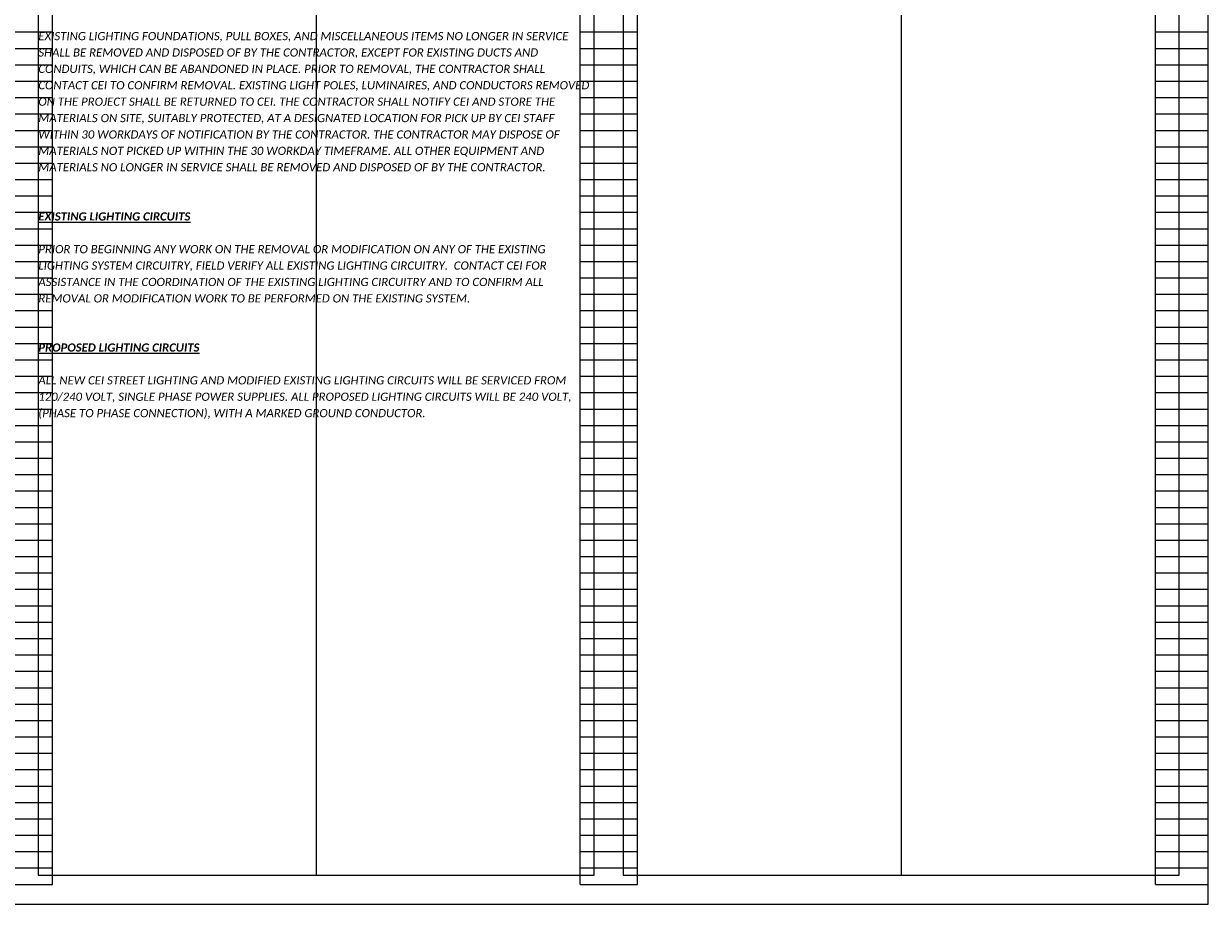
# Model space of a CAD drawing. Header units: feet. Extents: x -2 to 263, y -60 to 29.
# Tile 6 of 17: x 43 to 64, y 0 to 15. Entities that reach past the tile are written whole.
import ezdxf

# ---------------------------------------------------------------- set-up
doc = ezdxf.new("R2010")
doc.units = ezdxf.units.FT
doc.header["$MEASUREMENT"] = 0
doc.layers.add('0_Mview', color=8, linetype='Continuous', plot=False)
doc.layers.add('0_VIEW', color=7, linetype='Continuous', plot=False)
doc.layers.add('SH_Text', color=7, linetype='Continuous')
doc.layers.add('TX_P_1', color=7, linetype='Continuous')
doc.styles.add('P_Slanted_Normal', font='calibrii.ttf', dxfattribs={"height": 0.14})

# ---------------------------------------------------------------- blocks, each defined once
blk = doc.blocks.new('3COL')
at = {"layer": '0_VIEW', "color": 3, "linetype": 'Continuous'}
for p, q in [((12.74, 0.98), (12.74, 21.14)), ((21.76, 0.98), (21.76, 21.14)), ((22.74, 0.98), (22.74, 21.14)), ((31.6, 0.98), (31.6, 21.14)), ((32.5, 0.98), (32.5, 21.14)), ((11.76, 15.54), (12.74, 15.54)), ((21.76, 15.54), (22.74, 15.54)), ((31.6, 15.54), (32.5, 15.54)), ((11.76, 15.26), (12.74, 15.26)), ((21.76, 15.26), (22.74, 15.26)), ((31.6, 15.26), (32.5, 15.26)), ((11.76, 14.98), (12.74, 14.98)), ((21.76, 14.98), (22.74, 14.98)), ((31.6, 14.98), (32.5, 14.98)), ((11.76, 14.7), (12.74, 14.7)), ((21.76, 14.7), (22.74, 14.7)), ((31.6, 14.7), (32.5, 14.7)), ((11.76, 14.42), (12.74, 14.42)), ((21.76, 14.42), (22.74, 14.42)), ((31.6, 14.42), (32.5, 14.42)), ((11.76, 14.14), (12.74, 14.14)), ((21.76, 14.14), (22.74, 14.14)), ((31.6, 14.14), (32.5, 14.14)), ((11.76, 13.86), (12.74, 13.86)), ((21.76, 13.86), (22.74, 13.86)), ((31.6, 13.86), (32.5, 13.86)), ((11.76, 13.58), (12.74, 13.58)), ((21.76, 13.58), (22.74, 13.58)), ((31.6, 13.58), (32.5, 13.58)), ((11.76, 13.3), (12.74, 13.3)), ((21.76, 13.3), (22.74, 13.3)), ((31.6, 13.3), (32.5, 13.3)), ((11.76, 13.02), (12.74, 13.02)), ((21.76, 13.02), (22.74, 13.02)), ((31.6, 13.02), (32.5, 13.02)), ((11.76, 12.74), (12.74, 12.74)), ((21.76, 12.74), (22.74, 12.74)), ((31.6, 12.74), (32.5, 12.74)), ((11.76, 12.46), (12.74, 12.46)), ((21.76, 12.46), (22.74, 12.46)), ((31.6, 12.46), (32.5, 12.46)), ((11.76, 12.18), (12.74, 12.18)), ((21.76, 12.18), (22.74, 12.18)), ((31.6, 12.18), (32.5, 12.18)), ((11.76, 11.9), (12.74, 11.9)), ((21.76, 11.9), (22.74, 11.9)), ((31.6, 11.9), (32.5, 11.9)), ((11.76, 11.62), (12.74, 11.62)), ((21.76, 11.62), (22.74, 11.62)), ((31.6, 11.62), (32.5, 11.62)), ((11.76, 11.34), (12.74, 11.34)), ((21.76, 11.34), (22.74, 11.34)), ((31.6, 11.34), (32.5, 11.34)), ((11.76, 11.06), (12.74, 11.06)), ((21.76, 11.06), (22.74, 11.06)), ((31.6, 11.06), (32.5, 11.06)), ((11.76, 10.78), (12.74, 10.78)), ((21.76, 10.78), (22.74, 10.78)), ((31.6, 10.78), (32.5, 10.78)), ((11.76, 10.5), (12.74, 10.5)), ((21.76, 10.5), (22.74, 10.5)), ((31.6, 10.5), (32.5, 10.5)), ((11.76, 10.22), (12.74, 10.22)), ((21.76, 10.22), (22.74, 10.22)), ((31.6, 10.22), (32.5, 10.22)), ((11.76, 9.94), (12.74, 9.94)), ((21.76, 9.94), (22.74, 9.94)), ((31.6, 9.94), (32.5, 9.94)), ((11.76, 9.66), (12.74, 9.66)), ((21.76, 9.66), (22.74, 9.66)), ((31.6, 9.66), (32.5, 9.66)), ((11.76, 9.38), (12.74, 9.38)), ((21.76, 9.38), (22.74, 9.38)), ((31.6, 9.38), (32.5, 9.38)), ((11.76, 9.1), (12.74, 9.1)), ((21.76, 9.1), (22.74, 9.1)), ((31.6, 9.1), (32.5, 9.1)), ((11.76, 8.82), (12.74, 8.82)), ((21.76, 8.82), (22.74, 8.82)), ((31.6, 8.82), (32.5, 8.82)), ((11.76, 8.54), (12.74, 8.54)), ((21.76, 8.54), (22.74, 8.54)), ((31.6, 8.54), (32.5, 8.54)), ((11.76, 8.26), (12.74, 8.26)), ((21.76, 8.26), (22.74, 8.26)), ((31.6, 8.26), (32.5, 8.26)), ((11.76, 7.98), (12.74, 7.98)), ((21.76, 7.98), (22.74, 7.98)), ((31.6, 7.98), (32.5, 7.98)), ((11.76, 7.7), (12.74, 7.7)), ((21.76, 7.7), (22.74, 7.7)), ((31.6, 7.7), (32.5, 7.7)), ((11.76, 7.42), (12.74, 7.42)), ((21.76, 7.42), (22.74, 7.42)), ((31.6, 7.42), (32.5, 7.42)), ((11.76, 7.14), (12.74, 7.14)), ((21.76, 7.14), (22.74, 7.14)), ((31.6, 7.14), (32.5, 7.14)), ((11.76, 6.86), (12.74, 6.86)), ((21.76, 6.86), (22.74, 6.86)), ((31.6, 6.86), (32.5, 6.86)), ((11.76, 6.58), (12.74, 6.58)), ((21.76, 6.58), (22.74, 6.58)), ((31.6, 6.58), (32.5, 6.58)), ((11.76, 6.3), (12.74, 6.3)), ((21.76, 6.3), (22.74, 6.3)), ((31.6, 6.3), (32.5, 6.3)), ((11.76, 6.02), (12.74, 6.02)), ((21.76, 6.02), (22.74, 6.02)), ((31.6, 6.02), (32.5, 6.02)), ((11.76, 5.74), (12.74, 5.74)), ((21.76, 5.74), (22.74, 5.74)), ((31.6, 5.74), (32.5, 5.74)), ((11.76, 5.46), (12.74, 5.46)), ((21.76, 5.46), (22.74, 5.46)), ((31.6, 5.46), (32.5, 5.46)), ((11.76, 5.18), (12.74, 5.18)), ((21.76, 5.18), (22.74, 5.18)), ((31.6, 5.18), (32.5, 5.18)), ((11.76, 4.9), (12.74, 4.9)), ((21.76, 4.9), (22.74, 4.9)), ((31.6, 4.9), (32.5, 4.9)), ((11.76, 4.62), (12.74, 4.62)), ((21.76, 4.62), (22.74, 4.62)), ((31.6, 4.62), (32.5, 4.62)), ((11.76, 4.34), (12.74, 4.34)), ((21.76, 4.34), (22.74, 4.34)), ((31.6, 4.34), (32.5, 4.34)), ((11.76, 4.06), (12.74, 4.06)), ((21.76, 4.06), (22.74, 4.06)), ((31.6, 4.06), (32.5, 4.06)), ((11.76, 3.78), (12.74, 3.78)), ((21.76, 3.78), (22.74, 3.78)), ((31.6, 3.78), (32.5, 3.78)), ((11.76, 3.5), (12.74, 3.5)), ((21.76, 3.5), (22.74, 3.5)), ((31.6, 3.5), (32.5, 3.5)), ((11.76, 3.22), (12.74, 3.22)), ((21.76, 3.22), (22.74, 3.22)), ((31.6, 3.22), (32.5, 3.22)), ((11.76, 2.94), (12.74, 2.94)), ((21.76, 2.94), (22.74, 2.94)), ((31.6, 2.94), (32.5, 2.94)), ((11.76, 2.66), (12.74, 2.66)), ((21.76, 2.66), (22.74, 2.66)), ((31.6, 2.66), (32.5, 2.66)), ((11.76, 2.38), (12.74, 2.38)), ((21.76, 2.38), (22.74, 2.38)), ((31.6, 2.38), (32.5, 2.38)), ((11.76, 2.1), (12.74, 2.1)), ((21.76, 2.1), (22.74, 2.1)), ((31.6, 2.1), (32.5, 2.1)), ((11.76, 1.82), (12.74, 1.82)), ((21.76, 1.82), (22.74, 1.82)), ((31.6, 1.82), (32.5, 1.82)), ((11.76, 1.54), (12.74, 1.54)), ((21.76, 1.54), (22.74, 1.54)), ((31.6, 1.54), (32.5, 1.54)), ((11.76, 1.26), (12.74, 1.26)), ((21.76, 1.26), (22.74, 1.26)), ((31.6, 1.26), (32.5, 1.26)), ((11.76, 0.98), (12.74, 0.98)), ((21.76, 0.98), (22.74, 0.98)), ((31.6, 0.98), (32.5, 0.98))]:
    blk.add_line(p, q, dxfattribs=at)
at = {"layer": '0_VIEW', "color": 3}
blk.add_lwpolyline([(2, 0.64), (32.5, 0.64), (32.5, 21.64), (2, 21.64)], close=True, dxfattribs=at)

msp = doc.modelspace()

# ---------------------------------------------------------------- linework, layer by layer
at = {"layer": '0_VIEW'}
for p, q in [((48.25, 20.5), (48.25, 0.5)), ((58.25, 20.5), (58.25, 0.5)), ((58.25, 20.5), (58.25, 0.5))]:
    msp.add_line(p, q, dxfattribs=at)
for points in [[(33, 0), (63.5, 0), (63.5, 21), (33, 21)], [(43.5, 0.5), (53, 0.5), (53, 20.5), (43.5, 20.5)], [(53.5, 0.5), (63, 0.5), (63, 20.5), (53.5, 20.5)]]:
    msp.add_lwpolyline(points, close=True, dxfattribs=at)

# ---------------------------------------------------------------- block references
at = {"layer": '0_Mview'}
msp.add_blockref('3COL', (31, -0.64), dxfattribs=at)

# ---------------------------------------------------------------- texts
at = {"layer": 'SH_Text', "char_height": 0.14, "width": 9.5, "attachment_point": 1, "line_spacing_factor": 1.2, "style": 'P_Slanted_Normal'}
for s, insert in [('EXISTING LIGHTING FOUNDATIONS, PULL BOXES, AND MISCELLANEOUS ITEMS NO LONGER IN SERVICE SHALL BE REMOVED AND DISPOSED OF BY THE CONTRACTOR, EXCEPT FOR EXISTING DUCTS AND CONDUITS, WHICH CAN BE ABANDONED IN PLACE. PRIOR TO REMOVAL, THE CONTRACTOR SHALL CONTACT CEI TO CONFIRM REMOVAL. EXISTING LIGHT POLES, LUMINAIRES, AND CONDUCTORS REMOVED ON THE PROJECT SHALL BE RETURNED TO CEI. THE CONTRACTOR SHALL NOTIFY CEI AND STORE THE MATERIALS ON SITE, SUITABLY PROTECTED, AT A DESIGNATED LOCATION FOR PICK UP BY CEI STAFF WITHIN 30 WORKDAYS OF NOTIFICATION BY THE CONTRACTOR. THE CONTRACTOR MAY DISPOSE OF MATERIALS NOT PICKED UP WITHIN THE 30 WORKDAY TIMEFRAME. ALL OTHER EQUIPMENT AND MATERIALS NO LONGER IN SERVICE SHALL BE REMOVED AND DISPOSED OF BY THE CONTRACTOR.', (43.5, 14.9)), ('PRIOR TO BEGINNING ANY WORK ON THE REMOVAL OR MODIFICATION ON ANY OF THE EXISTING LIGHTING SYSTEM CIRCUITRY, FIELD VERIFY ALL EXISTING LIGHTING CIRCUITRY.  CONTACT CEI FOR ASSISTANCE IN THE COORDINATION OF THE EXISTING LIGHTING CIRCUITRY AND TO CONFIRM ALL REMOVAL OR MODIFICATION WORK TO BE PERFORMED ON THE EXISTING SYSTEM.', (43.5, 11.26)), ('ALL NEW CEI STREET LIGHTING AND MODIFIED EXISTING LIGHTING CIRCUITS WILL BE SERVICED FROM 120/240 VOLT, SINGLE PHASE POWER SUPPLIES. ALL PROPOSED LIGHTING CIRCUITS WILL BE 240 VOLT, (PHASE TO PHASE CONNECTION), WITH A MARKED GROUND CONDUCTOR.', (43.5, 9.02))]:
    msp.add_mtext(s, dxfattribs=dict(at, insert=insert))
at = {"layer": 'TX_P_1', "color": 3, "char_height": 0.14, "width": 9.5, "attachment_point": 1, "line_spacing_factor": 1.2, "style": 'P_Slanted_Normal'}
for s, insert in [('{\\fCalibri|b1|i1|c0|p34;\\LEXISTING LIGHTING CIRCUITS}', (43.5, 11.82)), ('{\\fCalibri|b1|i1|c0|p34;\\LPROPOSED LIGHTING CIRCUITS}', (43.5, 9.58))]:
    msp.add_mtext(s, dxfattribs=dict(at, insert=insert))

doc.saveas('drawing.dxf')
